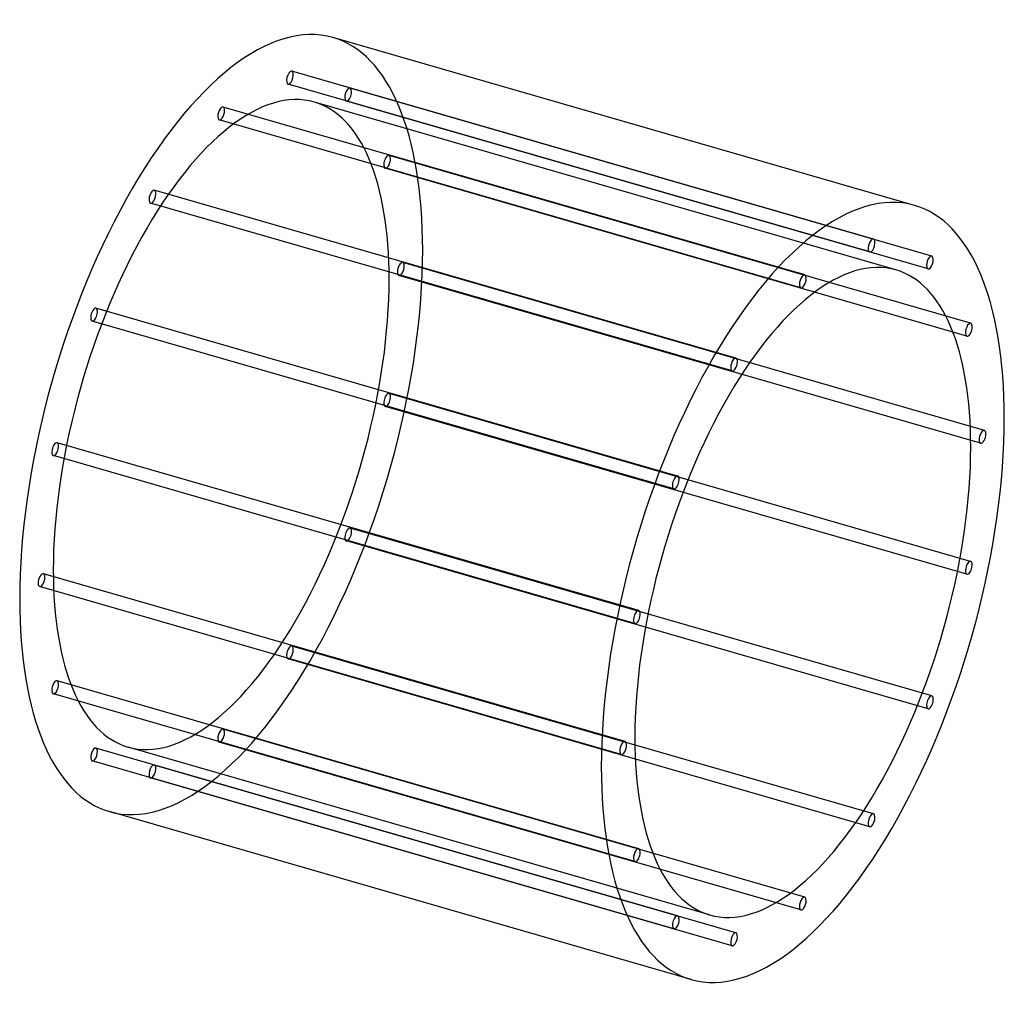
# Model space of a CAD drawing. Header units: millimetres. Extents: x -733 to 733, y -728 to 728.
import ezdxf

# ---------------------------------------------------------------- set-up
doc = ezdxf.new("R2010")
doc.units = ezdxf.units.MM
doc.layers.add('HIDDEN', color=7, linetype='Continuous')
doc.layers.add('THICK', color=7, linetype='Continuous')

msp = doc.modelspace()

# ---------------------------------------------------------------- linework, layer by layer
at = {"layer": 'HIDDEN'}
for p, q in [((538.2, 401.3), (-327.9, 651.3)), ((532.6, 382.1), (-333.4, 632.1)), ((624.9, 376), (-241.1, 626)), ((571.7, 355.4), (-294.3, 605.4)), ((619.4, 356.8), (-246.6, 606.8)), ((435.8, 347.9), (-430.2, 597.9)), ((430.2, 328.7), (-435.8, 578.7)), ((682.9, 275.9), (-183.1, 525.9)), ((677.4, 256.7), (-188.6, 506.7)), ((333.4, 224), (-532.6, 474)), ((327.9, 204.8), (-538.2, 454.8)), ((703.3, 116.3), (-162.7, 366.3)), ((697.7, 97.1), (-168.3, 347.1)), ((246.6, 48.4), (-619.4, 298.4)), ((241.1, 29.2), (-624.9, 279.2)), ((682.9, -78.7), (-183.1, 171.3)), ((677.4, -97.9), (-188.6, 152.1)), ((188.6, -152.1), (-677.4, 97.9)), ((183.1, -171.3), (-682.9, 78.7)), ((624.9, -279.2), (-241.1, -29.2)), ((619.4, -298.4), (-246.6, -48.4)), ((168.3, -347.1), (-697.7, -97.1)), ((162.7, -366.3), (-703.3, -116.3)), ((538.2, -454.8), (-327.9, -204.8)), ((532.6, -474), (-333.4, -224)), ((188.6, -506.7), (-677.4, -256.7)), ((183.1, -525.9), (-682.9, -275.9)), ((435.8, -578.7), (-430.2, -328.7)), ((430.2, -597.9), (-435.8, -347.9)), ((246.6, -606.8), (-619.4, -356.8)), ((294.3, -605.4), (-571.7, -355.4)), ((241.1, -626), (-624.9, -376)), ((333.4, -632.1), (-532.6, -382.1)), ((327.9, -651.3), (-538.2, -401.3))]:
    msp.add_line(p, q, dxfattribs=at)
for centre, major_axis, start_param, end_param in [((-433, 125), (166.4, 576.5), -0.982794, 0), ((-330.6, 641.7), (-2.77, -9.61), -2.946289, 0.000007), ((-330.6, 641.7), (-2.77, -9.61), 0.195304, 3.141599), ((-330.6, 641.7), (-2.77, -9.61), -3.141586, -2.946289), ((-330.6, 641.7), (-2.77, -9.61), 0.000007, 0.195304), ((-433, 125), (-138.7, -480.4), -3.141593, -0.982794), ((-243.9, 616.4), (-2.77, -9.61), -3.141586, -0.197396), ((-243.9, 616.4), (-2.77, -9.61), 0.000007, 2.944197), ((-243.9, 616.4), (-2.77, -9.61), 2.944197, 3.141599), ((-433, 125), (-138.7, -480.4), 2.158799, 3.141593), ((-243.9, 616.4), (-2.77, -9.61), -0.197396, 0.000007), ((-433, 588.3), (-2.77, -9.61), -2.55359, 0.000007), ((-433, 588.3), (-2.77, -9.61), -3.141586, -2.55359), ((-433, 588.3), (-2.77, -9.61), 0.588003, 3.141599), ((-433, 588.3), (-2.77, -9.61), 0.000007, 0.588003), ((-185.9, 516.3), (-2.77, -9.61), -3.141586, -0.590095), ((-185.9, 516.3), (-2.77, -9.61), 0.000007, 2.551498), ((-185.9, 516.3), (-2.77, -9.61), 2.551498, 3.141599), ((-185.9, 516.3), (-2.77, -9.61), -0.590095, 0.000007), ((-535.4, 464.4), (-2.77, -9.61), -2.160891, 0.000007), ((-535.4, 464.4), (-2.77, -9.61), -3.141586, -2.160891), ((-535.4, 464.4), (-2.77, -9.61), 0.980702, 3.141599), ((-535.4, 464.4), (-2.77, -9.61), 0.000007, 0.980702), ((-433, 125), (166.4, 576.5), -3.141593, -0.982794), ((-165.5, 356.7), (-2.77, -9.61), -3.141586, -0.982794), ((-165.5, 356.7), (-2.77, -9.61), -0.982794, 0.000007), ((-165.5, 356.7), (-2.77, -9.61), 0.000007, 2.158799), ((-165.5, 356.7), (-2.77, -9.61), 2.158799, 3.141599), ((-433, 125), (-138.7, -480.4), 0, 2.158799), ((-622.2, 288.8), (-2.77, -9.61), -3.141586, -1.768192), ((-622.2, 288.8), (-2.77, -9.61), 1.373401, 3.141599), ((-622.2, 288.8), (-2.77, -9.61), -1.768192, 0.000007), ((-622.2, 288.8), (-2.77, -9.61), 0.000007, 1.373401), ((-185.9, 161.7), (-2.77, -9.61), -3.141586, -1.375493), ((-185.9, 161.7), (-2.77, -9.61), 0.000007, 1.7661), ((-185.9, 161.7), (-2.77, -9.61), 1.7661, 3.141599), ((-185.9, 161.7), (-2.77, -9.61), -1.375493, 0.000007), ((-680.2, 88.3), (-2.77, -9.61), -3.141586, -1.375493), ((-680.2, 88.3), (-2.77, -9.61), 0.000007, 1.7661), ((-680.2, 88.3), (-2.77, -9.61), 1.7661, 3.141599), ((-680.2, 88.3), (-2.77, -9.61), -1.375493, 0.000007), ((-243.9, -38.8), (-2.77, -9.61), -3.141586, -1.768192), ((-243.9, -38.8), (-2.77, -9.61), 1.373401, 3.141599), ((-243.9, -38.8), (-2.77, -9.61), -1.768192, 0.000007), ((-243.9, -38.8), (-2.77, -9.61), 0.000007, 1.373401), ((-700.5, -106.7), (-2.77, -9.61), -3.141586, -0.982794), ((-700.5, -106.7), (-2.77, -9.61), 0.000007, 2.158799), ((-700.5, -106.7), (-2.77, -9.61), 2.158799, 3.141599), ((-433, 125), (-138.7, -480.4), -0.982794, 0), ((-700.5, -106.7), (-2.77, -9.61), -0.982794, 0.000007), ((-330.6, -214.4), (-2.77, -9.61), -3.141586, -2.160891), ((-330.6, -214.4), (-2.77, -9.61), 0.980702, 3.141599), ((-330.6, -214.4), (-2.77, -9.61), -2.160891, 0.000007), ((-330.6, -214.4), (-2.77, -9.61), 0.000007, 0.980702), ((-680.2, -266.3), (-2.77, -9.61), -3.141586, -0.590095), ((-680.2, -266.3), (-2.77, -9.61), 0.000007, 2.551498), ((-680.2, -266.3), (-2.77, -9.61), 2.551498, 3.141599), ((-680.2, -266.3), (-2.77, -9.61), -0.590095, 0.000007), ((-433, -338.3), (-2.77, -9.61), -2.55359, 0.000007), ((-433, -338.3), (-2.77, -9.61), -3.141586, -2.55359), ((-433, -338.3), (-2.77, -9.61), 0.588003, 3.141599), ((-433, -338.3), (-2.77, -9.61), 0.000007, 0.588003), ((-622.2, -366.4), (-2.77, -9.61), -3.141586, -0.197396), ((-622.2, -366.4), (-2.77, -9.61), 0.000007, 2.944197), ((-622.2, -366.4), (-2.77, -9.61), 2.944197, 3.141599), ((-622.2, -366.4), (-2.77, -9.61), -0.197396, 0.000007), ((-535.4, -391.7), (-2.77, -9.61), -2.946289, 0.000007), ((-535.4, -391.7), (-2.77, -9.61), 0.195304, 3.141599), ((-535.4, -391.7), (-2.77, -9.61), -3.141586, -2.946289), ((-535.4, -391.7), (-2.77, -9.61), 0.000007, 0.195304)]:
    msp.add_ellipse(centre, major_axis=major_axis, ratio=0.433013, start_param=start_param, end_param=end_param, dxfattribs=at)
at = {"layer": 'THICK'}
for p, q in [((599.4, 451.5), (-266.6, 701.5)), ((266.6, -701.5), (-599.4, -451.5))]:
    msp.add_line(p, q, dxfattribs=at)
for centre, major_axis, start_param, end_param in [((-433, 125), (166.4, 576.5), 0, 2.158799), ((433, -125), (-166.4, -576.5), -3.141593, -0.982794), ((433, -125), (-166.4, -576.5), 2.158799, 3.141593), ((535.4, 391.7), (2.77, 9.61), 0.195304, 3.141599), ((535.4, 391.7), (2.77, 9.61), -2.946289, 0.000007), ((535.4, 391.7), (2.77, 9.61), 0.000007, 0.195304), ((535.4, 391.7), (2.77, 9.61), -3.141586, -2.946289), ((433, -125), (138.7, 480.4), 0, 2.158799), ((622.2, 366.4), (2.77, 9.61), 0.000007, 2.944197), ((622.2, 366.4), (2.77, 9.61), -3.141586, -0.197396), ((622.2, 366.4), (2.77, 9.61), -0.197396, 0.000007), ((433, -125), (138.7, 480.4), -0.982794, 0), ((622.2, 366.4), (2.77, 9.61), 2.944197, 3.141599), ((433, 338.3), (2.77, 9.61), 0.588003, 3.141599), ((433, 338.3), (2.77, 9.61), 0.000007, 0.588003), ((433, 338.3), (2.77, 9.61), -2.55359, 0.000007), ((433, 338.3), (2.77, 9.61), -3.141586, -2.55359), ((680.2, 266.3), (2.77, 9.61), 0.000007, 2.551498), ((680.2, 266.3), (2.77, 9.61), -3.141586, -0.590095), ((680.2, 266.3), (2.77, 9.61), -0.590095, 0.000007), ((680.2, 266.3), (2.77, 9.61), 2.551498, 3.141599), ((330.6, 214.4), (2.77, 9.61), 0.980702, 3.141599), ((330.6, 214.4), (2.77, 9.61), 0.000007, 0.980702), ((330.6, 214.4), (2.77, 9.61), -2.160891, 0.000007), ((330.6, 214.4), (2.77, 9.61), -3.141586, -2.160891), ((433, -125), (-166.4, -576.5), 0, 2.158799), ((700.5, 106.7), (2.77, 9.61), 0.000007, 2.158799), ((700.5, 106.7), (2.77, 9.61), -3.141586, -0.982794), ((700.5, 106.7), (2.77, 9.61), -0.982794, 0.000007), ((433, -125), (138.7, 480.4), -3.141593, -0.982794), ((700.5, 106.7), (2.77, 9.61), 2.158799, 3.141599), ((243.9, 38.8), (2.77, 9.61), 0.000007, 1.373401), ((243.9, 38.8), (2.77, 9.61), -1.768192, 0.000007), ((243.9, 38.8), (2.77, 9.61), 1.373401, 3.141599), ((243.9, 38.8), (2.77, 9.61), -3.141586, -1.768192), ((680.2, -88.3), (2.77, 9.61), 0.000007, 1.7661), ((680.2, -88.3), (2.77, 9.61), -3.141586, -1.375493), ((680.2, -88.3), (2.77, 9.61), -1.375493, 0.000007), ((680.2, -88.3), (2.77, 9.61), 1.7661, 3.141599), ((-433, 125), (166.4, 576.5), 2.158799, 3.141593), ((185.9, -161.7), (2.77, 9.61), 0.000007, 1.7661), ((185.9, -161.7), (2.77, 9.61), -3.141586, -1.375493), ((185.9, -161.7), (2.77, 9.61), -1.375493, 0.000007), ((185.9, -161.7), (2.77, 9.61), 1.7661, 3.141599), ((622.2, -288.8), (2.77, 9.61), 1.373401, 3.141599), ((622.2, -288.8), (2.77, 9.61), 0.000007, 1.373401), ((622.2, -288.8), (2.77, 9.61), -3.141586, -1.768192), ((622.2, -288.8), (2.77, 9.61), -1.768192, 0.000007), ((165.5, -356.7), (2.77, 9.61), 0.000007, 2.158799), ((165.5, -356.7), (2.77, 9.61), -0.982794, 0.000007), ((433, -125), (138.7, 480.4), 2.158799, 3.141593), ((165.5, -356.7), (2.77, 9.61), 2.158799, 3.141599), ((165.5, -356.7), (2.77, 9.61), -3.141586, -0.982794), ((433, -125), (-166.4, -576.5), -0.982794, 0), ((535.4, -464.4), (2.77, 9.61), 0.000007, 0.980702), ((535.4, -464.4), (2.77, 9.61), 0.980702, 3.141599), ((535.4, -464.4), (2.77, 9.61), -2.160891, 0.000007), ((535.4, -464.4), (2.77, 9.61), -3.141586, -2.160891), ((185.9, -516.3), (2.77, 9.61), 0.000007, 2.551498), ((185.9, -516.3), (2.77, 9.61), -3.141586, -0.590095), ((185.9, -516.3), (2.77, 9.61), -0.590095, 0.000007), ((185.9, -516.3), (2.77, 9.61), 2.551498, 3.141599), ((433, -588.3), (2.77, 9.61), 0.588003, 3.141599), ((433, -588.3), (2.77, 9.61), 0.000007, 0.588003), ((433, -588.3), (2.77, 9.61), -2.55359, 0.000007), ((433, -588.3), (2.77, 9.61), -3.141586, -2.55359), ((243.9, -616.4), (2.77, 9.61), 0.000007, 2.944197), ((243.9, -616.4), (2.77, 9.61), -3.141586, -0.197396), ((243.9, -616.4), (2.77, 9.61), -0.197396, 0.000007), ((243.9, -616.4), (2.77, 9.61), 2.944197, 3.141599), ((330.6, -641.7), (2.77, 9.61), 0.195304, 3.141599), ((330.6, -641.7), (2.77, 9.61), -2.946289, 0.000007), ((330.6, -641.7), (2.77, 9.61), 0.000007, 0.195304), ((330.6, -641.7), (2.77, 9.61), -3.141586, -2.946289)]:
    msp.add_ellipse(centre, major_axis=major_axis, ratio=0.433013, start_param=start_param, end_param=end_param, dxfattribs=at)

doc.saveas('drawing.dxf')
